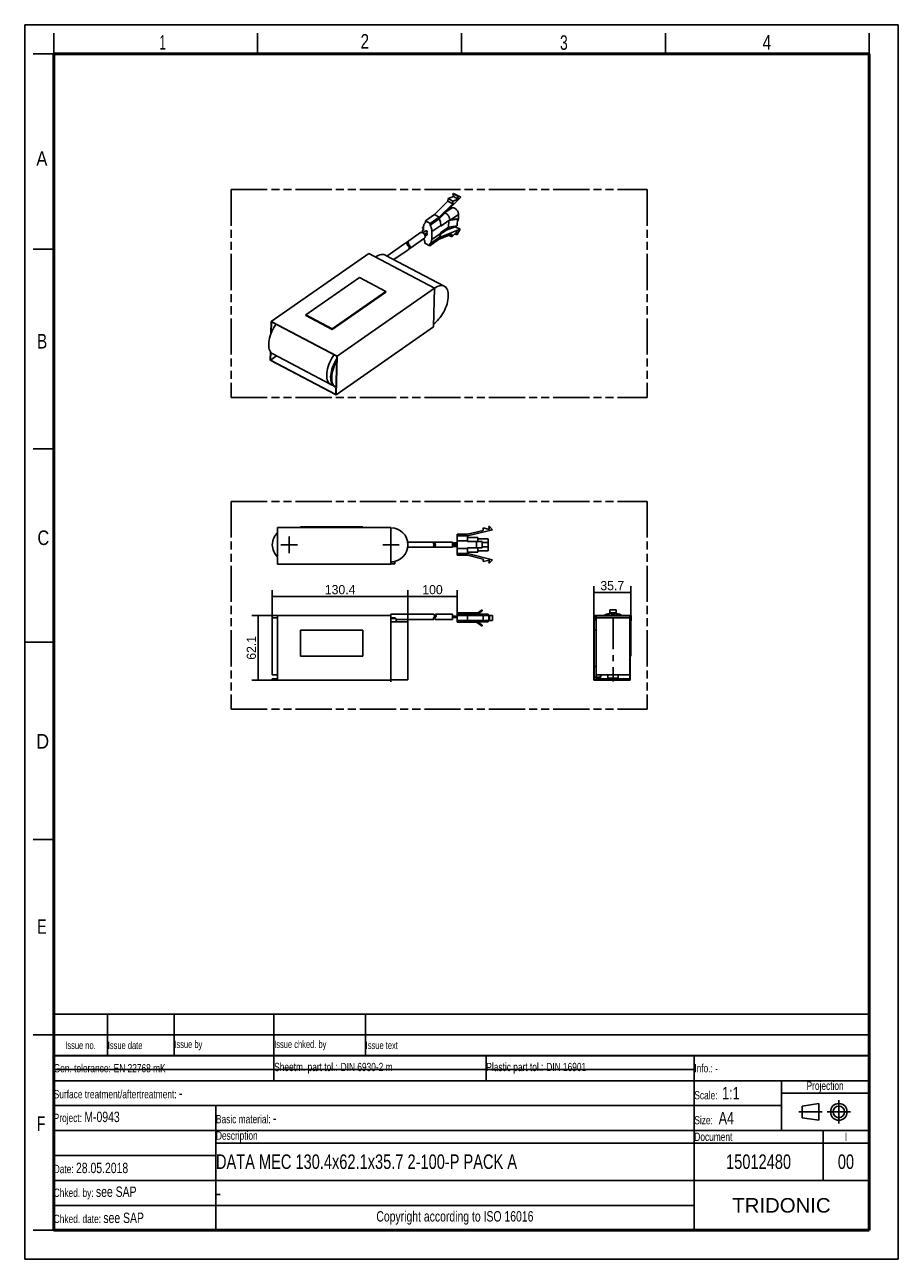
# Model space of a CAD drawing. Header units: millimetres. Extents: x 0 to 210, y 0 to 297.
import ezdxf
from ezdxf.enums import TextEntityAlignment as Align

# ---------------------------------------------------------------- set-up
doc = ezdxf.new("R2010")
doc.units = ezdxf.units.MM
doc.header["$LTSCALE"] = 19.36
doc.linetypes.add('CENTER', pattern=[0.6, 0.375, -0.075, 0.075, -0.075])
doc.linetypes.add('PHANTOM', pattern=[0.8, 0.45, -0.05, 0.1, -0.05, 0.1, -0.05])
doc.layers.get('0').update_dxf_attribs({"linetype": 'CONTINUOUS'})
for name, color, linetype in [('DEFAULT_1', 7, 'CENTER'), ('DEFAULT_3', 7, 'PHANTOM'), ('Z_AXIS', 7, 'CONTINUOUS'), ('Z_DIM_2D', 7, 'CONTINUOUS')]:
    doc.layers.add(name, color=color, linetype=linetype)
doc.styles.add('TEXTSTYLE_2', font='txt', dxfattribs={"width": 0.75})
doc.styles.add('TEXTSTYLE_3', font='tridonic-metric-print-light.otf')
doc.styles.add('TEXTSTYLE_4', font='arial.ttf')
doc.dimstyles.new('DIMSTYLE_1', dxfattribs={"dimtxt": 2.2, "dimasz": 3.5, "dimexe": 1.5, "dimexo": 0, "dimgap": 0.55, "dimtad": 1, "dimdec": 1, "dimlfac": 4, "dimdsep": 46, "dimtxsty": 'TEXTSTYLE_3', "dimcen": 0.09, "dimclrt": 5, "dimadec": 1, "dimazin": 2, "dimtp": 0.3, "dimtm": 0.3, "dimtfac": 1, "dimtdec": 1, "dimtofl": 0, "dimtmove": 0, "dimatfit": 3, "dimfxl": 0, "dimtolj": 1, "dimarcsym": 0})
doc.dimstyles.new('DIMSTYLE_2', dxfattribs={"dimtxt": 2.2, "dimasz": 3.5, "dimexe": 1.5, "dimexo": 0, "dimgap": 0.55, "dimtad": 1, "dimlfac": 4, "dimdsep": 46, "dimtxsty": 'TEXTSTYLE_3', "dimcen": 0.09, "dimclrt": 5, "dimazin": 2, "dimtp": 0.5, "dimtm": 0.5, "dimtfac": 1, "dimtofl": 0, "dimtmove": 0, "dimatfit": 3, "dimfxl": 0, "dimtolj": 1, "dimarcsym": 0})
doc.dimstyles.new('DIMSTYLE_3', dxfattribs={"dimtxt": 2.2, "dimasz": 3.5, "dimexe": 1.5, "dimexo": 0, "dimgap": 0.55, "dimtad": 1, "dimlfac": 4, "dimdsep": 46, "dimtxsty": 'TEXTSTYLE_3', "dimcen": 0.09, "dimclrt": 5, "dimazin": 2, "dimtp": 0.3, "dimtm": 0.3, "dimtfac": 1, "dimtofl": 0, "dimtmove": 0, "dimatfit": 3, "dimfxl": 0, "dimtolj": 1, "dimarcsym": 0})

# ---------------------------------------------------------------- blocks, each defined once
blk = doc.blocks.new('PROJEKTIONSMETHODE_BL0', base_point=(192.31, 35.47))
at = {"color": 2, "linetype": 'Continuous'}
for p, q in [((186.91, 36.87), (190.91, 37.47)), ((186.91, 34.07), (186.91, 36.87)), ((190.91, 37.47), (190.91, 33.47)), ((190.91, 33.47), (186.91, 34.07))]:
    blk.add_line(p, q, dxfattribs=at)
for radius in [2, 1.4]:
    blk.add_circle((195.71, 35.47), radius, dxfattribs=at)
at = {"layer": 'DEFAULT_1', "color": 2, "linetype": 'CENTER'}
for p, q in [((195.71, 38.27), (195.71, 32.67)), ((191.71, 35.47), (186.11, 35.47)), ((192.91, 35.47), (198.5, 35.47))]:
    blk.add_line(p, q, dxfattribs=at)
blk = doc.blocks.new('*D1')
at = {"layer": 'Z_DIM_2D', "color": 2, "linetype": 'Continuous', "transparency": 16777216}
for p, q in [((92.12, 160), (92.12, 160.95)), ((103.94, 160), (103.94, 160.95)), ((92.12, 153.35), (92.12, 160)), ((92.12, 159.45), (98.03, 159.45)), ((103.94, 159.45), (98.03, 159.45)), ((103.94, 155.28), (103.94, 160))]:
    blk.add_line(p, q, dxfattribs=at)
at = {"layer": 'Z_DIM_2D', "color": 5, "linetype": 'Continuous', "transparency": 16777216, "style": 'TEXTSTYLE_3'}
blk.add_text('100', height=2.2, dxfattribs=at).set_placement((98.03, 160), align=Align.CENTER)
blk = doc.blocks.new('_NONE')
blk = doc.blocks.new('*D2')
at = {"layer": 'Z_DIM_2D', "color": 2, "linetype": 'Continuous', "transparency": 16777216}
for p, q in [((59.52, 154.28), (59.52, 160.95)), ((92.12, 153.35), (92.12, 160.95)), ((59.52, 159.45), (75.82, 159.45)), ((92.12, 159.45), (75.82, 159.45))]:
    blk.add_line(p, q, dxfattribs=at)
at = {"layer": 'Z_DIM_2D', "color": 5, "linetype": 'Continuous', "transparency": 16777216, "style": 'TEXTSTYLE_3'}
blk.add_text('130.4', height=2.2, dxfattribs=at).set_placement((75.82, 160), align=Align.CENTER)
blk = doc.blocks.new('*D3')
at = {"layer": 'Z_DIM_2D', "color": 2, "linetype": 'Continuous', "transparency": 16777216}
for p, q in [((60.8, 154.86), (54.63, 154.86)), ((56.13, 154.86), (56.13, 147.1)), ((56.13, 139.33), (56.13, 147.1)), ((60.8, 139.33), (54.63, 139.33))]:
    blk.add_line(p, q, dxfattribs=at)
at = {"layer": 'Z_DIM_2D', "color": 5, "linetype": 'Continuous', "transparency": 16777216, "style": 'TEXTSTYLE_3'}
blk.add_text('62.1', height=2.2, rotation=90, dxfattribs=at).set_placement((55.58, 147.1), align=Align.CENTER)
blk = doc.blocks.new('*D4')
at = {"layer": 'Z_DIM_2D', "color": 2, "linetype": 'Continuous', "transparency": 16777216}
for p, q in [((136.78, 154.86), (136.78, 161.91)), ((136.78, 160.41), (141.24, 160.41)), ((145.7, 160.41), (141.24, 160.41)), ((145.7, 151.36), (145.7, 161.91))]:
    blk.add_line(p, q, dxfattribs=at)
at = {"layer": 'Z_DIM_2D', "color": 5, "linetype": 'Continuous', "transparency": 16777216, "style": 'TEXTSTYLE_3'}
blk.add_text('35.7', height=2.2, dxfattribs=at).set_placement((141.24, 160.96), align=Align.CENTER)
blk = doc.blocks.new('*T6')
at = {"color": 0, "linetype": 'ByBlock', "lineweight": -2, "transparency": 16777216}
for p, q in [((0, 42), (196, 42)), ((0, 0), (0, 42)), ((53, 36), (53, 42)), ((104, 36), (104, 42)), ((154, 0), (154, 42)), ((196, 0), (196, 42)), ((0, 36), (196, 36)), ((175, 24), (175, 36)), ((175, 33), (196, 33)), ((0, 30), (175, 30)), ((39, 0), (39, 30)), ((0, 24), (196, 24)), ((185, 12), (185, 24)), ((39, 21), (196, 21)), ((0, 18), (39, 18)), ((0, 12), (196, 12)), ((0, 6), (154, 6)), ((0, 0), (196, 0))]:
    blk.add_line(p, q, dxfattribs=at)
at = {"color": 5, "linetype": 'Continuous', "transparency": 16777216}
for s, insert, char_height, width, attachment_point, style in [('Gen. tolerance:\\H2.5; \\H2.0;EN 22768 mK', (0.06, 39), 2, 52.88, 4, 'TEXTSTYLE_2'), ('Sheetm. part tol.:\\H2.5; \\H2.0;DIN 6930-2 m', (53.06, 39), 2, 50.88, 4, 'TEXTSTYLE_2'), ('Plastic part tol.:\\H2.5; \\H2.0;DIN 16901', (104.06, 39), 2, 49.88, 4, 'TEXTSTYLE_2'), ('Info.: \\H1.8;{\\W0.7;-}', (154.06, 39), 2, 41.88, 4, 'TEXTSTYLE_2'), ('Projection', (185.5, 34.5), 2, 20.88, 5, 'TEXTSTYLE_2'), ('Surface treatment/aftertreatment: \\H2.5;-', (0.06, 33), 2, 153.88, 4, 'TEXTSTYLE_2'), ('Scale:  \\H3.0;1:1', (154.06, 33), 2, 20.88, 4, 'TEXTSTYLE_2'), ('Project: \\H2.5;M-0943', (0.06, 27), 2, 38.88, 4, 'TEXTSTYLE_2'), ('Basic material: \\H2.5;-', (39.06, 27), 2, 114.88, 4, 'TEXTSTYLE_2'), ('Size: \\H3.0; A4', (154.06, 27), 2, 20.88, 4, 'TEXTSTYLE_2'), ('Description', (39.06, 22.5), 2, 114.88, 4, 'TEXTSTYLE_2'), ('Document', (154.06, 22.5), 2, 30.88, 4, 'TEXTSTYLE_2'), ('I', (190.5, 22.5), 2, 10.88, 5, 'TEXTSTYLE_2'), ('Date: \\H2.5;28.05.2018', (0.06, 15), 2, 38.88, 4, 'TEXTSTYLE_2'), ('Chked. by: \\H2.5;see SAP', (0.06, 9), 2, 38.88, 4, 'TEXTSTYLE_2'), ('TRIDONIC', (175, 6), 3.5, 41.88, 5, 'TEXTSTYLE_4'), ('Chked. date: \\H2.5;see SAP', (0.06, 3), 2, 38.88, 4, 'TEXTSTYLE_2'), ('Copyright according to ISO 16016', (96.5, 3), 2.5, 114.88, 5, 'TEXTSTYLE_2')]:
    blk.add_mtext(s, dxfattribs=dict(at, insert=insert, char_height=char_height, width=width, attachment_point=attachment_point, style=style))
at = {"color": 7, "linetype": 'Continuous', "transparency": 16777216, "char_height": 3.5, "style": 'TEXTSTYLE_2'}
for s, insert, width, attachment_point in [('DATA MEC 130.4x62.1x35.7 2-100-P PACK A', (39.06, 16.5), 114.88, 4), ('15012480', (169.5, 16.5), 30.88, 5), ('00', (190.5, 16.5), 10.88, 5), ('-', (39.06, 9), 114.88, 4)]:
    blk.add_mtext(s, dxfattribs=dict(at, insert=insert, width=width, attachment_point=attachment_point))
blk = doc.blocks.new('*T7')
at = {"color": 0, "linetype": 'ByBlock', "lineweight": -2, "transparency": 16777216}
for p, q in [((0, 10), (196, 10)), ((0, 0), (0, 10)), ((13, 0), (13, 10)), ((29, 0), (29, 10)), ((53, 0), (53, 10)), ((75, 0), (75, 10)), ((196, 0), (196, 10)), ((0, 5), (196, 5)), ((0, 0), (196, 0))]:
    blk.add_line(p, q, dxfattribs=at)
at = {"color": 5, "linetype": 'Continuous', "transparency": 16777216, "char_height": 1.8, "style": 'TEXTSTYLE_2'}
for s, insert, width, attachment_point in [('Issue no.', (6.5, 2.5), 12.88, 5), ('Issue date ', (13.06, 2.5), 15.88, 4), ('Issue by ', (29.06, 2.5), 23.88, 4), ('Issue chked. by', (53.06, 2.5), 21.88, 4), ('Issue text ', (75.06, 2.5), 120.88, 4)]:
    blk.add_mtext(s, dxfattribs=dict(at, insert=insert, width=width, attachment_point=attachment_point))

msp = doc.modelspace()

# ---------------------------------------------------------------- linework, layer by layer
at = {"color": 2, "linetype": 'Continuous'}
for p, q in [((0, 0), (0, 297)), ((0, 297), (210, 297)), ((210, 0), (210, 297)), ((7, 290), (7, 295)), ((56, 290), (56, 295)), ((105, 290), (105, 295)), ((154, 290), (154, 295)), ((203, 290), (203, 295)), ((7, 290), (2, 290)), ((7, 243), (2, 243)), ((7, 195), (2, 195)), ((0, 148.5), (7, 148.5)), ((7, 101), (2, 101)), ((7, 54), (2, 54)), ((7, 7), (2, 7)), ((0, 0), (210, 0))]:
    msp.add_line(p, q, dxfattribs=at)
at = {"color": 7, "linetype": 'Continuous'}
for p, q in [((104.8787, 255.4746), (99.6293, 250.26)), ((103.0411, 255.6827), (101.7625, 255.1793)), ((103.0622, 256.4238), (102.9547, 256.3487)), ((102.9547, 256.3487), (103.0411, 255.6827)), ((102.9547, 256.3487), (104.126, 255.7297)), ((103.0411, 255.6827), (104.2125, 255.0637)), ((103.7074, 256.0936), (103.0622, 256.4238)), ((103.0622, 256.4238), (104.2335, 255.8047)), ((103.7074, 256.0936), (104.8787, 255.4746)), ((104.2335, 255.8047), (104.126, 255.7297)), ((104.2125, 255.0637), (104.126, 255.7297)), ((104.2335, 255.8047), (104.8787, 255.4746)), ((101.7445, 254.5422), (98.4831, 251.3025)), ((99.6544, 250.6834), (102.9158, 253.9232)), ((101.5312, 252.1492), (102.5903, 252.8887)), ((101.7625, 255.1793), (101.7445, 254.5422)), ((101.7445, 254.5422), (102.9158, 253.9232)), ((101.7625, 255.1793), (102.9339, 254.5603)), ((102.9339, 254.5603), (102.9158, 253.9232)), ((102.9339, 254.5603), (104.2125, 255.0637)), ((96.3333, 249.8016), (96.3215, 249.3874)), ((98.4831, 251.3025), (96.3333, 249.8016)), ((96.3333, 249.8016), (97.5046, 249.1825)), ((97.4929, 248.7684), (99.6293, 250.26)), ((99.6544, 250.6834), (97.5046, 249.1825)), ((98.4831, 251.3025), (99.6544, 250.6834)), ((101.9246, 249.8899), (101.8793, 248.2971)), ((104.0329, 250.1894), (101.9246, 249.8899)), ((102.1702, 250.0614), (101.9246, 249.8899)), ((102.1702, 250.0614), (103.8552, 250.3007)), ((103.8552, 250.3007), (104.0329, 250.1894)), ((104.0329, 250.1894), (103.9877, 248.5965)), ((104.2529, 250.2768), (104.283, 251.3387)), ((95.1494, 246.9815), (91.7771, 244.627)), ((95.6233, 247.5519), (95.6153, 247.2695)), ((95.6409, 248.1735), (95.6403, 248.1528)), ((95.6424, 247.5935), (95.835, 247.728)), ((95.8552, 248.3514), (95.6601, 248.2151)), ((95.6894, 247.1495), (95.8167, 247.0822)), ((95.7019, 247.5912), (95.8293, 247.5239)), ((95.7145, 248.0328), (95.8418, 247.9655)), ((95.7147, 246.9324), (95.8144, 247.002)), ((96.4399, 247.4226), (95.7169, 246.9178)), ((95.8469, 248.1455), (95.7196, 248.2128)), ((95.814, 246.9856), (95.8167, 247.0822)), ((95.8293, 247.5239), (95.8418, 247.9655)), ((95.8515, 248.3073), (95.8469, 248.1455)), ((96.7261, 247.0126), (96.0717, 246.5557)), ((96.5736, 246.8857), (96.555, 246.8931)), ((97.5046, 249.1825), (97.4929, 248.7684)), ((97.8341, 245.3116), (97.8886, 247.2307)), ((102.7078, 246.5961), (99.5022, 245.3209)), ((99.5065, 245.7281), (104.6602, 247.7783)), ((101.8697, 247.9136), (99.9511, 246.5741)), ((99.9705, 246.8032), (99.9752, 246.9677)), ((100.0204, 248.5605), (100.025, 248.7223)), ((103.4889, 248.3973), (101.3357, 247.5408)), ((101.8793, 248.2971), (103.9877, 248.5965)), ((103.9908, 247.2567), (102.6897, 245.959)), ((102.7078, 246.5961), (102.6897, 245.959)), ((103.4114, 246.6789), (103.8623, 246.4406)), ((103.4889, 248.3973), (104.6602, 247.7783)), ((103.8623, 246.4406), (103.9908, 247.2567)), ((103.8623, 246.4406), (103.9698, 246.5156)), ((104.6602, 247.7783), (103.9698, 246.5156)), ((91.3941, 244.3596), (87.0854, 241.3515)), ((91.713, 244.5823), (91.7036, 244.5758)), ((91.7985, 244.5962), (91.8459, 244.6198)), ((91.8459, 244.6198), (91.891, 244.6378)), ((92.0858, 244.6804), (92.0477, 244.688)), ((92.1976, 243.9404), (92.1001, 243.8723)), ((92.225, 244.4799), (92.1152, 244.4032)), ((92.1575, 243.8746), (92.1767, 243.856)), ((92.1767, 243.856), (92.1918, 243.8265)), ((92.1955, 243.9593), (92.1816, 243.9933)), ((92.1971, 244.5703), (92.212, 244.5388)), ((92.2127, 244.5654), (92.1979, 244.5968)), ((92.4165, 244.0038), (92.2396, 243.8803)), ((92.2428, 244.0037), (92.2419, 244.032)), ((92.25, 244.3172), (92.258, 244.2787)), ((92.2589, 244.3067), (92.2508, 244.3449)), ((92.258, 244.2787), (92.2722, 244.2381)), ((92.2722, 244.2381), (92.2927, 244.1943)), ((92.3182, 244.1803), (92.2932, 244.2242)), ((92.3464, 244.1038), (92.3784, 244.0585)), ((92.409, 244.0535), (92.3794, 244.0918)), ((92.6577, 243.6518), (92.3814, 243.4589)), ((92.5931, 243.8359), (92.4768, 243.9716)), ((92.5565, 243.8273), (92.5915, 243.7798)), ((96.1035, 245.6149), (92.5805, 243.1553)), ((96.1811, 244.4391), (96.1927, 244.8505)), ((96.1811, 244.4391), (97.3524, 243.82)), ((96.711, 246.4816), (96.2429, 246.1548)), ((97.3524, 243.82), (99.5022, 245.3209)), ((97.3524, 243.82), (97.3641, 244.2323)), ((97.3641, 244.2323), (99.5006, 245.7239)), ((102.0096, 246.3184), (102.6897, 245.959)), ((82.7178, 241.9872), (59.2852, 225.6276)), ((82.7178, 241.9872), (98.5306, 233.6303)), ((100.8678, 234.0676), (86.672, 241.57)), ((92.1751, 242.8723), (88.7425, 240.4757)), ((92.3242, 243.0192), (92.349, 243.0231)), ((92.3836, 243.0684), (92.3499, 243.0564)), ((92.4198, 243.0863), (92.3836, 243.0684)), ((92.4142, 243.0466), (92.4511, 243.0665)), ((92.4566, 243.1095), (92.4198, 243.0863)), ((92.4511, 243.0665), (92.4822, 243.0867)), ((92.4981, 243.1415), (92.4566, 243.1095)), ((92.5115, 243.1071), (92.483, 243.0872)), ((92.5372, 243.178), (92.4981, 243.1415)), ((92.5316, 243.125), (92.5741, 243.1644)), ((92.5756, 243.2206), (92.5372, 243.178)), ((80.4821, 236.1836), (67.5834, 227.1783)), ((86.8479, 232.8193), (80.4821, 236.1836)), ((73.9455, 223.6812), (86.8442, 232.6865)), ((73.9492, 223.814), (86.8479, 232.8193)), ((98.5306, 233.6303), (75.098, 217.2707)), ((86.8442, 232.6865), (86.8479, 232.8193)), ((98.5306, 233.6303), (98.2654, 224.287)), ((67.5796, 227.0455), (67.5834, 227.1783)), ((67.5796, 227.0455), (73.9455, 223.6812)), ((67.5834, 227.1783), (73.9492, 223.814)), ((59.2018, 222.6908), (59.2852, 225.6276)), ((59.2852, 225.6276), (75.098, 217.2707)), ((59.3593, 225.5076), (59.2852, 222.8956)), ((75.0194, 217.2314), (59.3593, 225.5076)), ((73.9455, 223.6812), (73.9492, 223.814)), ((98.2654, 224.287), (74.8327, 207.9274)), ((59.0199, 216.2842), (59.0768, 218.2857)), ((59.1516, 218.1904), (59.0986, 216.3235)), ((60.5153, 217.3126), (59.0986, 216.3235)), ((59.6148, 217.7885), (73.556, 210.4207)), ((74.7586, 208.0474), (75.0194, 217.2314)), ((75.098, 217.2707), (74.8327, 207.9274)), ((74.8327, 207.9274), (59.0199, 216.2842)), ((59.0986, 216.3235), (74.7586, 208.0474)), ((74.5109, 209.916), (74.7655, 209.7815)), ((74.7651, 209.7818), (74.5698, 209.9072)), ((74.8072, 209.7603), (74.7651, 209.7818)), ((60.7999, 176.0462), (60.7999, 167.2474)), ((88.0499, 176.0462), (60.7999, 176.0462)), ((66.2999, 176.0462), (66.2999, 176.1712)), ((66.2999, 176.1712), (81.2999, 176.1712)), ((81.2999, 176.0462), (81.2999, 176.1712)), ((88.0499, 176.0462), (88.0499, 167.2474)), ((112.4774, 175.5201), (106.4249, 174.0312)), ((106.4405, 174.4212), (110.2007, 175.3462)), ((110.2007, 175.9462), (111.7007, 175.5722)), ((110.2007, 175.9462), (110.2007, 175.3462)), ((111.7007, 176.2701), (111.5757, 176.2701)), ((111.7007, 175.5722), (111.5757, 176.2701)), ((111.7007, 176.2701), (112.4774, 175.5201)), ((98.4848, 172.5295), (92.0706, 172.5295)), ((98.2441, 172.4175), (98.2438, 172.4077)), ((98.4848, 172.3337), (98.2565, 172.3337)), ((98.2889, 172.4638), (98.3209, 172.4779)), ((98.5158, 172.5277), (98.4848, 172.5295)), ((98.4848, 172.5045), (98.516, 172.5026)), ((98.508, 172.3305), (98.4848, 172.3337)), ((98.516, 172.5026), (98.5391, 172.4963)), ((98.5596, 172.4449), (98.5503, 172.4149)), ((98.5613, 172.4606), (98.5596, 172.4449)), ((98.5609, 172.4681), (98.5613, 172.4606)), ((98.6038, 172.4077), (98.6057, 172.4312)), ((98.6052, 172.3853), (98.6038, 172.4077)), ((98.6038, 172.3763), (98.6038, 172.4077)), ((98.6422, 172.2613), (98.6282, 172.2979)), ((98.6594, 172.2207), (98.6422, 172.2613)), ((102.8366, 172.5295), (98.8448, 172.5295)), ((102.8366, 171.2795), (102.8366, 172.5295)), ((103.9405, 172.3337), (102.8366, 172.3337)), ((106.4405, 174.4212), (103.9405, 174.4212)), ((103.9405, 169.3712), (103.9405, 174.4212)), ((103.9405, 174.0312), (106.4249, 174.0312)), ((106.4249, 172.6462), (106.4249, 174.0312)), ((108.9249, 173.6462), (106.4249, 173.6462)), ((109.9961, 172.6462), (108.6393, 172.6462)), ((108.6393, 172.6462), (108.6393, 171.1462)), ((108.9249, 172.6462), (108.9249, 173.6461)), ((108.9249, 173.3462), (111.4499, 173.3462)), ((109.9796, 172.6462), (109.9796, 171.1462)), ((109.9961, 172.6462), (109.9961, 171.1462)), ((111.4499, 170.4462), (111.4499, 173.3462)), ((98.4848, 171.2795), (92.073, 171.2795)), ((98.2463, 171.4299), (98.2438, 171.4013)), ((98.4848, 171.4587), (98.2527, 171.4587)), ((98.3209, 171.3311), (98.2889, 171.3452)), ((98.2895, 171.3181), (98.3209, 171.3049)), ((98.3124, 171.6234), (98.3154, 171.6035)), ((98.3154, 171.6035), (98.3209, 171.5831)), ((98.4848, 171.8337), (98.3596, 171.8337)), ((98.4848, 171.9587), (98.3605, 171.9587)), ((98.4848, 171.9587), (98.5077, 171.9618)), ((98.4848, 171.4587), (98.5077, 171.4618)), ((98.516, 171.3064), (98.4848, 171.3045)), ((98.4848, 171.2795), (98.5158, 171.2813)), ((98.5129, 171.4645), (98.5325, 171.4311)), ((98.5158, 171.2813), (98.5388, 171.2873)), ((98.5325, 171.4311), (98.5503, 171.3941)), ((98.539, 171.4869), (98.5481, 171.5085)), ((98.5503, 171.3941), (98.5596, 171.3641)), ((98.5577, 172.217), (98.5546, 172.2519)), ((98.5596, 171.3641), (98.5613, 171.3484)), ((98.5608, 171.3139), (98.5613, 171.3215)), ((98.6038, 171.4013), (98.6038, 171.4327)), ((98.6174, 171.4783), (98.6282, 171.5111)), ((98.6302, 171.5584), (98.619, 171.5215)), ((98.6282, 171.5111), (98.6422, 171.5477)), ((98.6422, 171.5477), (98.6594, 171.5883)), ((98.644, 172.2098), (98.6594, 172.1678)), ((102.8366, 171.2795), (98.8448, 171.2795)), ((103.9405, 171.9587), (102.8366, 171.9587)), ((103.9405, 171.8337), (102.8366, 171.8337)), ((103.9405, 171.4587), (102.8366, 171.4587)), ((103.9405, 169.7595), (106.432, 169.7595)), ((103.9405, 169.3712), (106.4405, 169.3712)), ((106.4249, 169.7603), (106.4249, 171.1462)), ((108.9249, 170.1462), (106.4249, 170.1462)), ((106.432, 169.7595), (112.4774, 168.2724)), ((110.2007, 168.4462), (106.4405, 169.3712)), ((108.6393, 171.1462), (109.9961, 171.1462)), ((108.9249, 170.1463), (108.9249, 171.1462)), ((108.9249, 170.4462), (111.4499, 170.4462)), ((88.0499, 167.2474), (60.7999, 167.2474)), ((88.9499, 167.8212), (88.0499, 167.8212)), ((88.0499, 167.3224), (88.9499, 167.3224)), ((88.9499, 167.8212), (88.9499, 167.3224)), ((110.2007, 168.4462), (110.2007, 167.8462)), ((111.7007, 168.2202), (110.2007, 167.8462)), ((111.5757, 167.5224), (111.7007, 168.2202)), ((111.5757, 167.5224), (111.7007, 167.5224)), ((112.4774, 168.2724), (111.7007, 167.5224)), ((60.7999, 154.8577), (60.7999, 139.3327)), ((88.0499, 154.8577), (60.7999, 154.8577)), ((98.3811, 155.1702), (88.0499, 155.1702)), ((88.0499, 155.1701), (88.0499, 139.3327)), ((98.4605, 154.5167), (98.3209, 154.3687)), ((98.38, 155.1702), (98.5066, 154.9644)), ((98.8205, 154.5167), (98.6809, 154.3687)), ((98.74, 155.1702), (98.8666, 154.9644)), ((102.8366, 155.1702), (98.7411, 155.1702)), ((102.8366, 153.9202), (102.8366, 155.1702)), ((103.9405, 154.7327), (102.8366, 154.7327)), ((103.9405, 155.4827), (108.9249, 155.4827)), ((103.9405, 153.2827), (103.9405, 155.4827)), ((103.9405, 155.2827), (108.9249, 155.2827)), ((112.4774, 154.8577), (103.9405, 154.8577)), ((106.4249, 154.8577), (106.4249, 155.2827)), ((106.4405, 154.8577), (106.4405, 153.7077)), ((108.8178, 155.4077), (109.9796, 156.2212)), ((109.9961, 156.0327), (108.9249, 155.2827)), ((108.9249, 154.8577), (108.9249, 155.2827)), ((108.9249, 155.1791), (111.4499, 155.1791)), ((109.9796, 156.2212), (109.9961, 156.0327)), ((110.2007, 154.8577), (110.2007, 153.7077)), ((111.4499, 154.8577), (111.4499, 155.179)), ((111.5757, 154.8577), (111.5757, 153.7077)), ((111.7007, 154.8577), (111.7007, 153.7077)), ((112.4774, 154.8577), (112.4774, 153.7077)), ((136.7773, 139.3327), (136.7773, 154.8577)), ((136.7773, 154.8577), (145.8, 154.8577)), ((136.8523, 154.7827), (136.8523, 139.4077)), ((145.5011, 154.7827), (136.8523, 154.7827)), ((137.0522, 154.7827), (137.0522, 153.8202)), ((137.3511, 154.7827), (137.3511, 140.6163)), ((140.6761, 155.2827), (140.5212, 155.2827)), ((140.6761, 155.2827), (140.6761, 156.2212)), ((142.1761, 156.2212), (140.6761, 156.2212)), ((140.832, 155.4827), (140.7511, 155.4827)), ((140.907, 155.2827), (140.907, 155.4827)), ((141.1748, 155.4827), (140.907, 155.4827)), ((140.907, 155.2936), (141.1748, 155.2936)), ((140.907, 155.2827), (141.1748, 155.2827)), ((141.1748, 155.4827), (141.1748, 155.2827)), ((141.5157, 155.4827), (141.2498, 155.4827)), ((141.5907, 155.2827), (141.5907, 155.4827)), ((142.0066, 155.4827), (141.5907, 155.4827)), ((141.5907, 155.2936), (142.0066, 155.2936)), ((141.5907, 155.2827), (142.0066, 155.2827)), ((142.0066, 155.4827), (142.0066, 155.2827)), ((142.1011, 155.4827), (142.0816, 155.4827)), ((142.1761, 155.2827), (142.1761, 156.2212)), ((142.3285, 155.2827), (142.1761, 155.2827)), ((145.5011, 139.4077), (145.5011, 154.7827)), ((145.5761, 154.8577), (145.5761, 139.3327)), ((145.8, 154.8577), (145.8, 153.7077)), ((59.5249, 154.2827), (59.5249, 140.5952)), ((60.7999, 154.2827), (59.5249, 154.2827)), ((88.0499, 154.2827), (89.0166, 154.2827)), ((92.1249, 153.3452), (88.0499, 153.3452)), ((89.0166, 154.2827), (89.0424, 154.281)), ((89.2989, 153.9221), (89.2999, 153.9203)), ((98.3628, 153.9202), (89.2996, 153.9202)), ((89.2999, 153.9203), (89.2999, 153.3452)), ((89.2999, 153.9203), (89.2999, 153.9203)), ((92.1249, 139.4077), (92.1249, 153.3452)), ((98.2994, 154.0061), (98.363, 153.9202)), ((98.6594, 154.0061), (98.7231, 153.9202)), ((102.8366, 153.9202), (98.7227, 153.9202)), ((103.9405, 154.3577), (102.8366, 154.3577)), ((103.9405, 153.7077), (112.4774, 153.7077)), ((108.9249, 153.2827), (103.9405, 153.2827)), ((106.4249, 153.2827), (106.4249, 153.7077)), ((109.9796, 152.3443), (108.6393, 153.2827)), ((108.9249, 153.2827), (108.9249, 153.7077)), ((111.4499, 153.3327), (108.9249, 153.3327)), ((108.9249, 153.2827), (109.9961, 152.5327)), ((109.9961, 152.5327), (109.9796, 152.3443)), ((111.4499, 153.3327), (111.4499, 153.7077)), ((136.8523, 153.8202), (137.3523, 153.8202)), ((145.5009, 154.2827), (137.3513, 154.2827)), ((145.5761, 153.7077), (145.8, 153.7077)), ((66.2999, 151.3577), (66.2999, 145.1077)), ((81.2999, 151.3577), (66.2999, 151.3577)), ((81.2999, 145.1077), (81.2999, 151.3577)), ((145.5761, 151.3577), (145.7011, 151.3577)), ((145.7011, 151.3577), (145.7011, 145.1077)), ((66.2999, 145.1077), (81.2999, 145.1077)), ((145.5761, 145.1077), (145.7011, 145.1077)), ((59.5249, 140.5952), (60.7999, 140.5952)), ((59.5249, 139.6577), (59.5249, 139.4077)), ((60.7999, 139.6577), (59.5251, 139.6577)), ((136.8523, 140.0702), (138.4761, 140.0702)), ((137.3511, 139.4077), (137.3511, 140.5952)), ((145.501, 139.6577), (137.3512, 139.6577)), ((137.3513, 140.5952), (145.5009, 140.5952)), ((138.4761, 140.5952), (138.4761, 140.0702)), ((140.1761, 140.5952), (140.1761, 139.7827)), ((142.6761, 140.5952), (142.6761, 139.7827)), ((59.5249, 139.4077), (60.7999, 139.4077)), ((88.0499, 139.3327), (60.7999, 139.3327)), ((92.1249, 139.4077), (88.0499, 139.4077)), ((145.5761, 139.3327), (136.7773, 139.3327)), ((136.8523, 139.4077), (145.5011, 139.4077)), ((6.9487, 45.6927), (160.7487, 45.6927))]:
    msp.add_line(p, q, dxfattribs=at)
at = {"color": 9, "linetype": 'Continuous'}
for p, q in [((101.9246, 249.8899), (100.0204, 248.5605)), ((104.283, 251.3387), (102.5258, 250.1119)), ((104.031, 250.1219), (104.2529, 250.2768)), ((95.8338, 247.6832), (95.7019, 247.5912)), ((95.8526, 248.3057), (95.7196, 248.2128)), ((97.8341, 245.3116), (99.9705, 246.8032)), ((100.025, 248.7223), (97.8886, 247.2307)), ((99.9752, 246.9677), (101.8793, 248.2971)), ((91.7985, 244.5962), (91.7996, 244.6327)), ((92.1998, 243.7943), (92.1977, 243.7195)), ((92.2149, 244.3252), (92.2037, 243.9317)), ((92.2209, 244.5348), (92.2201, 244.5082)), ((92.25, 244.3172), (92.2508, 244.3449)), ((92.5931, 243.8359), (92.5915, 243.7798)), ((92.5756, 243.2206), (92.5741, 243.1644)), ((98.3209, 172.504), (98.3209, 172.4779)), ((98.4605, 172.5038), (98.4605, 172.5288)), ((98.4605, 171.9609), (98.4605, 172.3315)), ((106.4249, 172.7986), (103.9405, 172.7986)), ((108.6393, 172.6462), (106.4249, 172.6462)), ((111.4499, 172.3962), (109.9961, 172.3962)), ((98.3209, 172.2093), (98.3209, 172.1619)), ((98.3209, 171.6465), (98.3209, 171.5831)), ((98.3209, 171.3311), (98.3209, 171.3049)), ((98.4605, 171.4609), (98.4605, 171.8315)), ((98.4605, 171.2801), (98.4605, 171.3052)), ((98.6594, 172.2207), (98.6594, 172.1678)), ((98.6594, 171.6412), (98.6594, 171.5883)), ((103.9405, 170.9913), (106.4249, 170.9913)), ((106.4249, 171.1462), (108.6393, 171.1462)), ((109.9961, 171.3962), (111.4499, 171.3962)), ((108.8178, 155.4077), (103.9405, 155.4077)), ((108.9249, 155.1709), (111.4499, 155.1709)), ((89.1962, 154.1577), (88.0499, 154.1577)), ((137.3518, 151.3202), (136.8523, 151.3202)), ((136.8523, 142.5702), (137.3518, 142.5702)), ((138.4523, 140.5952), (138.4523, 140.0702)), ((142.6761, 139.7827), (140.1761, 139.7827))]:
    msp.add_line(p, q, dxfattribs=at)
at = {"color": 7, "linetype": 'Continuous'}
for points, const_width in [([(7, 7), (7, 290)], 0.7), ([(7, 290), (203, 290)], 0.7), ([(203, 7), (203, 290)], 0.7), ([(7, 49), (203, 49)], 0.5), ([(7, 7), (203, 7)], 0.7)]:
    msp.add_lwpolyline(points, dxfattribs=dict(at, const_width=const_width))
for points in [[(103.344, 252.8589), (103.1955, 252.9249), (103.0535, 252.9656), (102.9169, 252.9808), (102.7894, 252.9708), (102.6738, 252.9353), (102.5901, 252.8886)], [(104.283, 251.3387), (104.2782, 251.4765), (104.2573, 251.618), (104.22, 251.7645), (104.1674, 251.9123), (104.1002, 252.0588), (104.0199, 252.2018), (103.9273, 252.3387), (103.8245, 252.4675), (103.7128, 252.5857), (103.5942, 252.6916), (103.4716, 252.7823), (103.344, 252.8589)], [(100.025, 248.7223), (100.019, 248.965), (99.9885, 249.2148), (99.9333, 249.4734), (99.8544, 249.7359), (99.7532, 249.9976), (99.6293, 250.26)], [(102.1702, 250.0614), (102.1636, 250.2204), (102.1372, 250.3835), (102.0901, 250.5524), (102.0244, 250.7219), (101.9412, 250.888), (101.8425, 251.0481), (101.7297, 251.1993), (101.6053, 251.3388), (101.4709, 251.4638), (101.3301, 251.5716), (101.1859, 251.6592), (101.0846, 251.7057)], [(104.0207, 249.7575), (104.0352, 249.7683), (104.1086, 249.8406), (104.1679, 249.9292), (104.2123, 250.0325), (104.2404, 250.1481), (104.2529, 250.2768)], [(95.6453, 246.9619), (95.5432, 247.0069), (95.446, 247.0337), (95.3524, 247.042), (95.2658, 247.0325), (95.189, 247.0049), (95.1493, 246.9813)], [(95.6894, 247.1495), (95.669, 247.1634), (95.6514, 247.1805), (95.6361, 247.2014), (95.6245, 247.2241), (95.6176, 247.2466), (95.6153, 247.2695)], [(95.6233, 247.5519), (95.6269, 247.5717), (95.6347, 247.5864), (95.6424, 247.5934)], [(95.7145, 248.0328), (95.6941, 248.0467), (95.6765, 248.0638), (95.6612, 248.0847), (95.6495, 248.1074), (95.6427, 248.1299), (95.6403, 248.1528)], [(95.6409, 248.1735), (95.6445, 248.1933), (95.6524, 248.208), (95.66, 248.215)], [(95.6424, 247.5934), (95.6473, 247.5963), (95.6633, 247.6007), (95.6814, 247.5989), (95.7019, 247.5912)], [(96.1037, 245.6151), (96.1303, 245.6358), (96.1844, 245.6963), (96.2254, 245.7714), (96.2516, 245.8599), (96.263, 245.9591), (96.2583, 246.0668), (96.2386, 246.1799), (96.2037, 246.2954), (96.155, 246.411), (96.0932, 246.5241), (96.0198, 246.6321), (95.9357, 246.7328), (95.8437, 246.8232), (95.7473, 246.8991), (95.6453, 246.9619)], [(95.66, 248.215), (95.665, 248.2179), (95.6809, 248.2223), (95.699, 248.2205), (95.7196, 248.2128)], [(95.8515, 248.3073), (95.8709, 248.5365), (95.9144, 248.7473), (95.9825, 248.9407), (96.0737, 249.1133), (96.1866, 249.2619), (96.3215, 249.3874)], [(96.5887, 247.4167), (96.5442, 247.4343), (96.504, 247.4408), (96.4676, 247.4358), (96.4398, 247.4225)], [(96.7111, 246.4817), (96.714, 246.4838), (96.7374, 246.5093), (96.7527, 246.5433), (96.7586, 246.585), (96.7555, 246.6316), (96.7429, 246.6805), (96.7219, 246.7297), (96.6929, 246.7771), (96.6575, 246.8205), (96.618, 246.8563), (96.5736, 246.8857)], [(96.7262, 247.0127), (96.7291, 247.0148), (96.7524, 247.0402), (96.7677, 247.0742), (96.7737, 247.116), (96.7706, 247.1626), (96.758, 247.2114), (96.737, 247.2606), (96.7079, 247.3081), (96.6726, 247.3514), (96.6331, 247.3873), (96.5887, 247.4167)], [(97.4929, 248.7684), (97.6168, 248.506), (97.718, 248.2443), (97.7969, 247.9818), (97.8521, 247.7232), (97.8825, 247.4734), (97.8886, 247.2307)], [(99.8401, 246.1712), (99.9078, 246.3642), (99.9512, 246.5745), (99.9705, 246.8032)], [(101.8696, 247.9137), (101.9441, 247.977), (102.0185, 248.0736)], [(102.0185, 248.0736), (102.0745, 248.1892), (102.1097, 248.3205), (102.1107, 248.3299)], [(91.49, 244.4165), (91.5662, 244.4489), (91.637, 244.4679), (91.7017, 244.474), (91.7591, 244.4684), (91.8085, 244.4522), (91.8493, 244.4263), (91.881, 244.3917), (91.9032, 244.3492)], [(91.8908, 244.6701), (91.8462, 244.6539), (91.7996, 244.6327)], [(91.9731, 244.6879), (91.933, 244.6813), (91.8908, 244.6701)], [(91.891, 244.6378), (91.9335, 244.6503), (91.9735, 244.6579)], [(91.9032, 244.3492), (91.9049, 244.3443), (91.9064, 244.3393), (91.9078, 244.3342), (91.9091, 244.3291), (91.9103, 244.3239), (91.9113, 244.3186)], [(91.9413, 244.1288), (91.9544, 244.0746), (91.9785, 244.0178), (92.013, 243.9573), (92.0565, 243.8936), (92.1077, 243.8275), (92.1641, 243.7592), (92.223, 243.6898), (92.2835, 243.6198)], [(92.0477, 244.688), (92.0114, 244.6901), (91.9731, 244.6879)], [(91.9735, 244.6579), (92.0114, 244.6609), (92.0469, 244.6595)], [(92.0469, 244.6595), (92.0849, 244.6526), (92.1193, 244.6399)], [(92.1442, 244.0711), (92.1236, 244.1147), (92.1039, 244.1623), (92.0876, 244.2105), (92.0775, 244.2569), (92.0743, 244.3004), (92.0787, 244.3394), (92.0899, 244.3722), (92.1072, 244.3961), (92.1164, 244.4039)], [(92.0855, 243.856), (92.0921, 243.8651), (92.1013, 243.8729)], [(92.1979, 244.5968), (92.1775, 244.6245), (92.1512, 244.6483), (92.1203, 244.6672), (92.0858, 244.6804)], [(92.1013, 243.8729), (92.1131, 243.8795), (92.1356, 243.8825), (92.1575, 243.8746)], [(92.1164, 244.4039), (92.1282, 244.4104), (92.1507, 244.4134), (92.1726, 244.4055), (92.1917, 244.3869), (92.2068, 244.3575)], [(92.1193, 244.6399), (92.1503, 244.6215), (92.1766, 244.5979), (92.1971, 244.5703)], [(92.1816, 243.9933), (92.1641, 244.0306), (92.1442, 244.0711)], [(92.1998, 243.7943), (92.1988, 243.8001), (92.1977, 243.8058), (92.1964, 243.8112), (92.195, 243.8165), (92.1934, 243.8216), (92.1918, 243.8265)], [(92.1955, 243.9593), (92.1972, 243.9545), (92.1987, 243.9498), (92.2002, 243.9451), (92.2015, 243.9406), (92.2027, 243.9361), (92.2037, 243.9317)], [(92.2149, 244.3252), (92.2139, 244.3311), (92.2127, 244.3367), (92.2115, 244.3422), (92.21, 244.3475), (92.2085, 244.3526), (92.2068, 244.3575)], [(92.2209, 244.5348), (92.2199, 244.54), (92.2187, 244.5452), (92.2174, 244.5503), (92.216, 244.5554), (92.2144, 244.5604), (92.2127, 244.5654)], [(92.2381, 243.8979), (92.2402, 243.9131), (92.2418, 243.9316), (92.2427, 243.9531), (92.2431, 243.9773), (92.2428, 244.0037)], [(92.2932, 244.2242), (92.2731, 244.2668), (92.2589, 244.3067)], [(92.2927, 244.1943), (92.3178, 244.1489), (92.3464, 244.1038)], [(92.3794, 244.0918), (92.3469, 244.1363), (92.3182, 244.1803)], [(92.3784, 244.0585), (92.4114, 244.0143), (92.4463, 243.9689)], [(92.4768, 243.9716), (92.4416, 244.0134), (92.409, 244.0535)], [(92.4463, 243.9689), (92.5203, 243.8749), (92.5565, 243.8273)], [(96.1927, 244.8505), (96.0688, 245.113), (95.9676, 245.3746), (95.9315, 245.4948)], [(97.8341, 245.3116), (97.8147, 245.0824), (97.7712, 244.8717), (97.7031, 244.6783), (97.6119, 244.5056), (97.499, 244.3571), (97.3641, 244.2315)], [(99.5019, 245.724), (99.6367, 245.85), (99.7493, 245.9987), (99.8401, 246.1712)], [(86.6718, 241.5701), (86.5718, 241.6179), (86.295, 241.704), (85.9943, 241.7368), (85.6729, 241.7144), (85.3348, 241.6382), (84.984, 241.5082), (84.6243, 241.3269), (84.3256, 241.1375)], [(92.2645, 242.9483), (92.2003, 242.891), (92.1717, 242.8699)], [(92.349, 243.0231), (92.38, 243.0323), (92.4142, 243.0466)], [(92.4822, 243.0867), (92.4904, 243.0925), (92.5316, 243.125)], [(98.2855, 224.9968), (98.552, 225.1988), (98.8923, 225.4971), (99.2287, 225.8333), (99.5566, 226.2023), (99.8726, 226.601), (100.1738, 227.0252), (100.4571, 227.471), (100.7201, 227.934), (100.9598, 228.4099), (101.1745, 228.894), (101.3615, 229.3816), (101.5195, 229.8682), (101.6466, 230.3488), (101.742, 230.8191), (101.8042, 231.2743), (101.8333, 231.7103), (101.8283, 232.1226), (101.7899, 232.5075), (101.7179, 232.861), (101.6135, 233.18), (101.4773, 233.4611), (101.311, 233.7021), (101.1157, 233.9), (100.8938, 234.0535), (100.868, 234.0675)], [(100.868, 234.0675), (100.647, 234.1607), (100.3781, 234.221), (100.0893, 234.2332), (99.7836, 234.1979), (99.4639, 234.1147), (99.1332, 233.9852), (98.7965, 233.8108), (98.5257, 233.6381)], [(60.3998, 224.9577), (60.2008, 224.6665), (59.9073, 224.1837), (59.6394, 223.685), (59.3984, 223.1738), (59.1863, 222.6527), (59.0061, 222.1296), (58.8612, 221.6114), (58.7524, 221.1039), (58.682, 220.6164), (58.6494, 220.1458)], [(58.6494, 220.1458), (58.656, 219.7047), (58.7004, 219.2994), (58.7832, 218.928), (58.9027, 218.5964), (59.0582, 218.3093), (59.247, 218.069), (59.4664, 217.8792), (59.6149, 217.7883)], [(72.5906, 212.778), (72.623, 213.2464), (72.6927, 213.7313), (72.8004, 214.2357), (72.9439, 214.7509), (73.1224, 215.2712), (73.3327, 215.7901), (73.572, 216.3001), (73.8387, 216.7985), (74.1316, 217.2824), (74.3409, 217.59)], [(75.0026, 216.6418), (74.9554, 216.5686), (74.6865, 216.1011), (74.4408, 215.6199), (74.2211, 215.1298), (74.0292, 214.6357), (73.8673, 214.1425), (73.7367, 213.6548), (73.6392, 213.1778), (73.5751, 212.716), (73.5456, 212.2741), (73.5506, 211.8562), (73.5904, 211.4669), (73.6642, 211.1095), (73.7717, 210.7881), (73.9114, 210.5052), (74.0824, 210.2644), (74.2825, 210.0673), (74.511, 209.9162)], [(73.8001, 212.1388), (73.8312, 212.5943), (73.8975, 213.0651), (73.9995, 213.5537), (74.1353, 214.0524), (74.3039, 214.5564), (74.5031, 215.0604), (74.7301, 215.5568), (74.9858, 216.0481)], [(73.5564, 210.4205), (73.4156, 210.5059), (73.1945, 210.6946), (73.004, 210.9346), (72.8469, 211.2221), (72.7261, 211.5548), (72.6423, 211.9279), (72.5973, 212.3349), (72.5906, 212.778)], [(74.5698, 209.9072), (74.3625, 210.1002), (74.1844, 210.3406), (74.0382, 210.6247), (73.9257, 210.9501), (73.8478, 211.3132), (73.8061, 211.7089), (73.8001, 212.1388)], [(74.0779, 210.2707), (73.9429, 210.2846), (73.6655, 210.3688), (73.5564, 210.4205)], [(98.2438, 172.4077), (98.2463, 172.3791), (98.2565, 172.3333)], [(98.2663, 172.4728), (98.251, 172.4485), (98.2441, 172.4175)], [(98.2453, 172.3907), (98.2503, 172.4177), (98.2654, 172.4442), (98.2889, 172.4638)], [(98.2565, 172.3333), (98.2742, 172.2806), (98.2994, 172.2207)], [(98.3209, 172.504), (98.2895, 172.4909), (98.2663, 172.4728)], [(98.4848, 172.5295), (98.481, 172.5295), (98.4771, 172.5294), (98.4731, 172.5293), (98.469, 172.5292), (98.4648, 172.529), (98.4605, 172.5288)], [(98.4605, 172.5038), (98.4648, 172.504), (98.469, 172.5042), (98.4731, 172.5043), (98.4771, 172.5044), (98.481, 172.5045), (98.4848, 172.5045)], [(98.4848, 172.3337), (98.4811, 172.3337), (98.4772, 172.3335), (98.4732, 172.3332), (98.4691, 172.3327), (98.4649, 172.3322), (98.4605, 172.3315)], [(98.5503, 172.4149), (98.5325, 172.3779), (98.5066, 172.3338)], [(98.5546, 172.2519), (98.5488, 172.2815), (98.5396, 172.3045), (98.5264, 172.3208), (98.508, 172.3305)], [(98.5538, 172.5111), (98.5388, 172.5217), (98.5158, 172.5277)], [(98.5391, 172.4963), (98.554, 172.485), (98.5609, 172.4681)], [(98.5613, 172.4875), (98.5608, 172.4951), (98.5538, 172.5111)], [(98.6282, 172.2979), (98.6174, 172.3306), (98.6097, 172.3597), (98.6052, 172.3853)], [(98.6056, 172.3497), (98.6108, 172.3197), (98.6194, 172.286)], [(98.6057, 172.4312), (98.6122, 172.4516), (98.6233, 172.4692), (98.6387, 172.4838), (98.6578, 172.4952), (98.6809, 172.504)], [(98.6194, 172.286), (98.6307, 172.2492), (98.644, 172.2098)], [(98.8205, 172.5288), (98.8248, 172.529), (98.829, 172.5292), (98.8331, 172.5293), (98.8371, 172.5294), (98.841, 172.5295), (98.8448, 172.5295)], [(98.2438, 171.4013), (98.2441, 171.3915), (98.251, 171.3605), (98.2663, 171.3362), (98.2895, 171.3181)], [(98.2889, 171.3452), (98.2654, 171.3648), (98.2503, 171.3913), (98.2453, 171.4183)], [(98.2994, 171.5883), (98.2742, 171.5284), (98.2565, 171.4757), (98.2463, 171.4299)], [(98.4605, 171.9609), (98.4649, 171.9602), (98.4691, 171.9597), (98.4732, 171.9593), (98.4772, 171.959), (98.4811, 171.9588), (98.4848, 171.9587)], [(98.4848, 171.8337), (98.4811, 171.8337), (98.4772, 171.8335), (98.4732, 171.8332), (98.4691, 171.8327), (98.4649, 171.8322), (98.4605, 171.8315)], [(98.4605, 171.4609), (98.4649, 171.4602), (98.4691, 171.4597), (98.4732, 171.4593), (98.4772, 171.459), (98.4811, 171.4588), (98.4848, 171.4587)], [(98.4848, 171.3045), (98.481, 171.3045), (98.4771, 171.3046), (98.4731, 171.3047), (98.469, 171.3048), (98.4648, 171.305), (98.4605, 171.3052)], [(98.4605, 171.2801), (98.4648, 171.28), (98.469, 171.2798), (98.4731, 171.2797), (98.4771, 171.2796), (98.481, 171.2795), (98.4848, 171.2795)], [(98.5577, 171.717), (98.5546, 171.7519), (98.5488, 171.7815), (98.5396, 171.8045), (98.5264, 171.8208), (98.508, 171.8305), (98.4848, 171.8337)], [(98.5077, 171.9618), (98.5259, 171.9712), (98.539, 171.9869)], [(98.5077, 171.4618), (98.5259, 171.4712), (98.539, 171.4869)], [(98.554, 171.324), (98.5391, 171.3127), (98.516, 171.3064)], [(98.5388, 171.2873), (98.5538, 171.2979), (98.5608, 171.3139)], [(98.539, 171.9869), (98.5481, 172.0085), (98.5539, 172.0354), (98.5572, 172.067)], [(98.5481, 171.5085), (98.5539, 171.5354), (98.5572, 171.567)], [(98.5613, 171.3484), (98.5609, 171.3408), (98.554, 171.324)], [(98.5572, 172.067), (98.559, 172.1021), (98.5594, 172.1397), (98.5593, 172.1789), (98.5577, 172.217)], [(98.5572, 171.567), (98.559, 171.6021), (98.5594, 171.6397), (98.5593, 171.6789), (98.5577, 171.717)], [(98.6038, 171.4013), (98.6052, 171.4237), (98.6097, 171.4493), (98.6174, 171.4783)], [(98.6809, 171.3049), (98.6579, 171.3138), (98.6388, 171.3251), (98.6234, 171.3397), (98.6122, 171.3573), (98.6058, 171.3777), (98.6038, 171.4013)], [(98.619, 171.5215), (98.6105, 171.4881), (98.6055, 171.4586)], [(98.6594, 171.6412), (98.6436, 171.5982), (98.6302, 171.5584)], [(98.8448, 171.2795), (98.841, 171.2795), (98.8371, 171.2796), (98.8331, 171.2797), (98.829, 171.2798), (98.8248, 171.28), (98.8205, 171.2801)], [(89.0424, 154.281), (89.0684, 154.2751), (89.0949, 154.2651), (89.1208, 154.2509), (89.1453, 154.232)], [(89.1453, 154.232), (89.1669, 154.2096), (89.1836, 154.1848), (89.1962, 154.1577)], [(89.1962, 154.1577), (89.2063, 154.1292), (89.2165, 154.1022)], [(89.2165, 154.1022), (89.2265, 154.0768), (89.2364, 154.053), (89.2459, 154.031)], [(89.2459, 154.031), (89.255, 154.0106), (89.2636, 153.9919), (89.2717, 153.975), (89.2791, 153.9597), (89.2858, 153.9465), (89.2915, 153.9354), (89.2959, 153.927), (89.2989, 153.9221)]]:
    msp.add_lwpolyline(points, dxfattribs=at)
for centre, radius, start, end in [((88.0499, 171.8962), 4.075, 270, 90), ((63.5999, 171.8962), 4.075, 133.402291, 226.597709), ((98.1913, 154.7706), 0.3701, 316.674838, 31.583817), ((98.5513, 154.7706), 0.3701, 316.674838, 31.583817), ((140.5212, 153.2827), 2, 90, 128.047507), ((140.7511, 155.4077), 0.075, 90, 180), ((140.832, 155.4077), 0.075, 0, 90), ((141.4344, 154.5452), 0.625, 30, 150), ((141.4344, 154.5452), 0.6, 31.388166, 148.611834), ((141.2498, 155.4077), 0.075, 90, 180), ((141.5157, 155.4077), 0.075, 0, 90), ((142.0816, 155.4077), 0.075, 90, 180), ((142.1011, 155.4077), 0.075, 0, 90), ((142.3285, 153.2827), 2, 51.952493, 90), ((98.5267, 154.1745), 0.2829, 136.674838, 216.541087), ((98.8867, 154.1745), 0.2829, 136.674838, 216.541088), ((140.3011, 139.7827), 0.125, 180, 270), ((142.5511, 139.7827), 0.125, 270, 360)]:
    msp.add_arc(centre, radius, start, end, dxfattribs=at)
for centre, major_axis, ratio, start_param, end_param in [((92.1247, 243.8534), (0.9601, -0.1724), 0.676535, 2.40737325, 2.54872113), ((92.4342, 244.0695), (0.9601, -0.1724), 0.676535, 2.40737325, 2.79975613), ((92.4342, 244.0695), (0.9217, -0.1655), 0.676535, 8.72891365, 9.02090752), ((91.8866, 243.6871), (-0.0814, 0.9576), 0.10727004, -1.10057961, -0.85983011), ((92.1883, 243.629), (-0.0244, 0.2873), 0.10727004, -1.32816413, -0.96685617), ((92.2034, 244.1599), (-0.0244, 0.2873), 0.10727004, 2.4800628, 3.55482801), ((92.2034, 244.1599), (-0.0244, 0.2873), 0.10727004, -2.04162139, -0.96685617), ((92.1961, 243.9033), (-0.0814, 0.9576), 0.10727004, -1.10057961, -0.85983011), ((91.3813, 243.3344), (1.0338, -0.0785), 0.63995796, -0.50005073, 0.5606996), ((91.6909, 243.5505), (1.0338, -0.0785), 0.63995796, -0.50005073, 0.5606996), ((91.6909, 243.5505), (0.9925, -0.0753), 0.63995796, -0.42399537, 0.48464424), ((98.4874, 171.9045), (0, 0.625), 0.94318182, 6.3288224, 6.56957191), ((98.4874, 171.9045), (0, 0.6), 0.94318182, 6.33072535, 6.58186454), ((98.4874, 172.1462), (0, 0.1875), 0.94318182, 6.43584846, 7.51061368), ((98.8474, 171.9045), (0, 0.625), 0.94318182, 6.3288224, 6.56957191), ((97.8999, 171.9045), (0, 0.625), 0.74107143, -2.10117149, -1.04042116), ((98.4874, 171.6462), (0, 0.1875), 0.94318182, 1.91416428, 2.9889295), ((98.4874, 171.9045), (0, 0.6), 0.94318182, 2.84291342, 3.09405261), ((98.4874, 171.9045), (0, 0.625), 0.94318182, 2.85520606, 3.09595556), ((98.4874, 172.1462), (0, 0.1875), 0.94318182, -4.00068546, -3.29425581), ((98.4874, 171.6462), (0, 0.1875), 0.94318182, 6.43584846, 7.01585439), ((98.7643, 171.9045), (0, 0.6), 0.61481481, 1.48025556, 1.68916159), ((98.2599, 171.9045), (0, 0.625), 0.74107143, -2.10117149, -1.04042116), ((98.2599, 171.9045), (0, 0.6), 0.74107143, -2.02511613, -1.11647652), ((98.8474, 171.9045), (0, 0.625), 0.94318182, -3.42797925, -3.18722975)]:
    msp.add_ellipse(centre, major_axis=major_axis, ratio=ratio, start_param=start_param, end_param=end_param, dxfattribs=at)
at = {"layer": 'DEFAULT_3', "color": 7, "linetype": 'PHANTOM'}
for p, q in [((49.6092, 257.3303), (49.6092, 207.3303)), ((49.6092, 257.3303), (149.6092, 257.3303)), ((149.6092, 257.3303), (149.6092, 207.3303)), ((49.6092, 207.3303), (149.6092, 207.3303)), ((49.6092, 182.3303), (49.6092, 132.3303)), ((49.6092, 182.3303), (149.6092, 182.3303)), ((149.6092, 182.3303), (149.6092, 132.3303)), ((49.6092, 132.3303), (149.6092, 132.3303))]:
    msp.add_line(p, q, dxfattribs=at)
at = {"layer": 'Z_AXIS', "color": 7, "linetype": 'CENTER'}
for p, q in [((63.5999, 171.8962), (63.5999, 173.8962)), ((88.0499, 171.8962), (88.0499, 173.8962)), ((63.5999, 171.8962), (61.5999, 171.8962)), ((63.5999, 171.8962), (63.5999, 169.8962)), ((63.5999, 171.8962), (65.6, 171.8962)), ((88.0499, 171.8962), (86.0499, 171.8962)), ((88.0499, 171.8962), (90.05, 171.8962)), ((88.0499, 171.8962), (88.0499, 169.8962)), ((88.0499, 154.7297), (88.0499, 138.8903)), ((141.4261, 154.0359), (141.4261, 139.0269))]:
    msp.add_line(p, q, dxfattribs=at)

# ---------------------------------------------------------------- block references
for name, p in [('*T7', (6.9136, 48.9602)), ('*T6', (6.9135, 6.9601))]:
    msp.add_blockref(name, p)
at = {"color": 2, "linetype": 'Continuous'}
msp.add_blockref('PROJEKTIONSMETHODE_BL0', (192.3051, 35.4697), dxfattribs=at)

# ---------------------------------------------------------------- texts
at = {"color": 5, "linetype": 'Continuous', "style": 'TEXTSTYLE_2'}
for s, width, p in [('1', 0.571429, (32.414, 291.0005)), ('2', 0.785714, (80.7314, 291.2396)), ('3', 0.714286, (128.6839, 290.9429)), ('4', 0.785714, (177.3831, 290.9911)), ('A', 0.857143, (2.7873, 263.0481)), ('B', 0.785714, (2.9587, 219.0995)), ('C', 0.833333, (3.0702, 171.8336)), ('D', 0.904762, (2.8073, 122.8572)), ('E', 0.714286, (3.0025, 78.3025)), ('F', 0.714286, (2.9222, 30.897))]:
    msp.add_text(s, height=3.5, dxfattribs=dict(at, width=width)).set_placement(p)

# ---------------------------------------------------------------- dimensions: what is measured, and where the dimension line sits
at = {"layer": 'Z_DIM_2D', "color": 2, "linetype": 'Continuous'}
for base, p1, p2, dimstyle, picture, middle in [((92.1249, 159.4547), (59.5249, 154.2827), (92.1249, 153.3452), 'DIMSTYLE_2', '*D2', (75.8255, 159.4547)), ((145.7011, 160.4071), (136.7773, 154.8577), (145.7011, 151.3577), 'DIMSTYLE_3', '*D4', (141.2601, 160.4071))]:
    dim = msp.add_linear_dim(base=base, p1=p1, p2=p2, dimstyle=dimstyle, override={"dimblk1": 'NONE', "dimblk2": 'NONE', "dimsah": 1}, dxfattribs=at)
    dim.commit()
    dim.dimension.update_dxf_attribs({"geometry": picture, "text_midpoint": middle, "dimtype": 160})
dim = msp.add_linear_dim(base=(103.9405, 159.4547), p1=(92.1249, 153.3452), p2=(103.9405, 155.2827), text='100', dimstyle='DIMSTYLE_1', override={"dimblk1": 'NONE', "dimblk2": 'NONE', "dimsah": 1}, dxfattribs=at)
dim.commit()
dim.dimension.update_dxf_attribs({"geometry": '*D1', "text_midpoint": (98.0076, 159.4547), "dimtype": 160})
dim = msp.add_linear_dim(base=(56.1257, 154.8577), p1=(60.7999, 139.3327), p2=(60.7999, 154.8577), angle=90, dimstyle='DIMSTYLE_3', override={"dimblk1": 'NONE', "dimblk2": 'NONE', "dimsah": 1}, dxfattribs=at)
dim.commit()
dim.dimension.update_dxf_attribs({"geometry": '*D3', "text_midpoint": (56.1257, 147.0002), "dimtype": 160})

doc.saveas('drawing.dxf')
